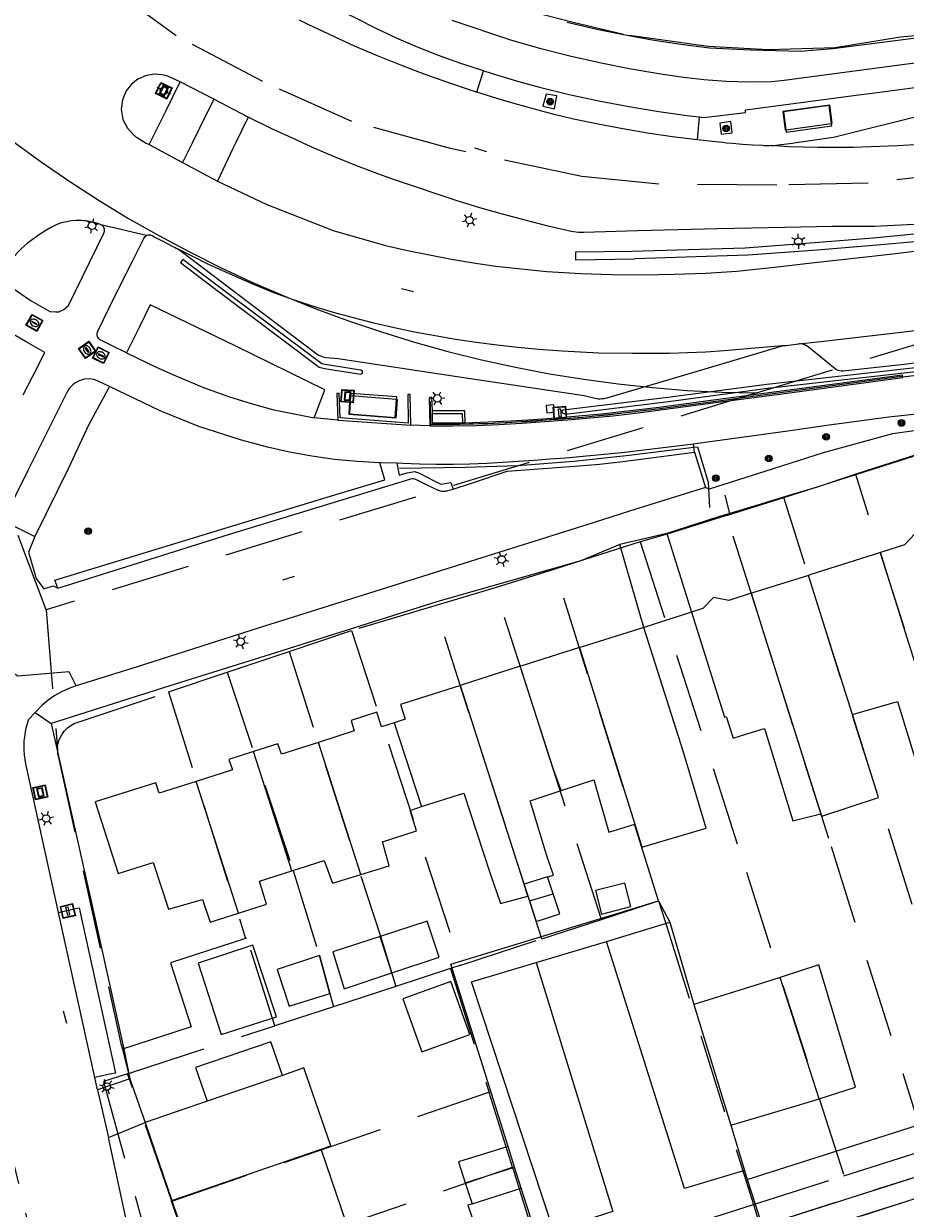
# Model space of a CAD drawing. Header units: metres. Extents: x 89872 to 94585, y 463299 to 469000.
# Tile 180 of 230: x 91029 to 91100, y 465954 to 466049. Entities that reach past the tile are written whole.
import ezdxf
from ezdxf.enums import TextEntityAlignment as Align

# ---------------------------------------------------------------- set-up
doc = ezdxf.new("R2010")
doc.units = ezdxf.units.M
doc.linetypes.add('HIDDEN', pattern=[9.525, 6.35, -3.175])
doc.layers.get('0').update_dxf_attribs({"linetype": 'CONTINUOUS'})
for name, color, linetype, lineweight in [('B-WE-BV-GELEIDECONSTRUCTIE-G', 251, 'CONTINUOUS', 13), ('B-WE-GR-BEPLANTING_CULTUUR-G', 251, 'CONTINUOUS', 13), ('B-WE-GR-BOOM-S', 251, 'CONTINUOUS', 13), ('B-WE-IE-TERREINAFSCHEIDING-G', 251, 'CONTINUOUS', 13), ('B-WE-IE-TERREINAFSCHEIDING_KUNSTMATIG_HEKWERK-G', 251, 'CONTINUOUS', 13), ('B-WE-KL-ET_LS_OV_LICHTMAST-S', 251, 'CONTINUOUS', 13), ('B-WE-KL-ET_LS_SR_BORD-S', 251, 'CONTINUOUS', 13), ('B-WE-KL-GAS_PUT-S', 251, 'CONTINUOUS', 13), ('B-WE-OG-TOPOGRAFIE_BEBOUWING-GV', 251, 'CONTINUOUS', 13), ('B-WE-OG-TOPOGRAFIE_BEBOUWING_ABRI-GV', 251, 'CONTINUOUS', 13), ('B-WE-OG-TOPOGRAFIE_BEBOUWING_LUIFEL-GV', 251, 'CONTINUOUS', 13), ('B-WE-OG-TOPOGRAFIE_HUISNUMMER-T25', 251, 'CONTINUOUS', 13), ('B-WE-OG-TOPOGRAFIE_STRAATNAAM-T18', 251, 'CONTINUOUS', 13), ('B-WE-VH-VERHARDING-GV', 251, 'CONTINUOUS', 13), ('B-WE-VW-INFORMATIEBORD-S', 251, 'CONTINUOUS', 13), ('B-WE-VW-PAAL_HALTE-S', 251, 'CONTINUOUS', 13), ('Percelen', 10, 'HIDDEN', 25)]:
    doc.layers.add(name, color=color, linetype=linetype, lineweight=lineweight)
doc.styles.get("Standard").update_dxf_attribs({"font": 'isocp.shx'})

# ---------------------------------------------------------------- blocks, each defined once
blk = doc.blocks.new('Q_BOOM')
for radius in [0.27, 0.18, 0.09]:
    blk.add_circle((0, 0), radius)
blk = doc.blocks.new('Q_STRAATNAAMBORD')
for points in [[(-0.5, 0.5), (0.5, 0.5), (0.5, -0.5), (-0.5, -0.5)], [(-0.369, 0.22), (0.358, 0.22), (0.358, -0.214), (-0.369, -0.214)]]:
    blk.add_lwpolyline(points, close=True)
for points in [[(-0.442, 0.464), (0.438, 0.464, -0.414214), (0.459, 0.442), (0.459, -0.437, -0.414214), (0.438, -0.459), (-0.442, -0.459, -0.414214), (-0.463, -0.437), (-0.463, 0.442), (-0.463, 0.444), (-0.463, 0.446), (-0.463, 0.448), (-0.462, 0.45), (-0.461, 0.451), (-0.46, 0.453), (-0.459, 0.455), (-0.458, 0.456), (-0.457, 0.457), (-0.456, 0.459), (-0.454, 0.46), (-0.453, 0.461), (-0.451, 0.462), (-0.449, 0.462), (-0.447, 0.463), (-0.446, 0.463), (-0.444, 0.464), (-0.442, 0.464)], [(-0.287, 0.16), (0.281, 0.16, -0.414214), (0.303, 0.139), (0.303, -0.134, -0.414214), (0.281, -0.156), (-0.287, -0.156, -0.414214), (-0.308, -0.134), (-0.308, 0.139), (-0.308, 0.14), (-0.308, 0.142), (-0.307, 0.144), (-0.307, 0.146), (-0.306, 0.148), (-0.305, 0.149), (-0.304, 0.151), (-0.303, 0.152), (-0.302, 0.154), (-0.3, 0.155), (-0.299, 0.156), (-0.297, 0.157), (-0.296, 0.158), (-0.294, 0.159), (-0.292, 0.159), (-0.29, 0.16), (-0.288, 0.16), (-0.287, 0.16)]]:
    blk.add_lwpolyline(points, format="xyb")
blk = doc.blocks.new('Q_LICHTMAST')
for points in [[(-0.26, 0.15), (-0.52, 0.3)], [(0, 0.3), (0, 0.6)], [(0.26, 0.15), (0.52, 0.3)], [(-0.26, -0.15), (-0.52, -0.3)], [(0, -0.3), (0, -0.6)], [(0.26, -0.15), (0.52, -0.3)]]:
    blk.add_lwpolyline(points)
blk.add_circle((0, 0), 0.3)
blk = doc.blocks.new('Q_INFORMATIEBORD')
for points in [[(-0.5, 0.5), (0.5, 0.5), (0.5, -0.5), (-0.5, -0.5)], [(-0.369, 0.22), (0.358, 0.22), (0.358, -0.214), (-0.369, -0.214)]]:
    blk.add_lwpolyline(points, close=True)
for points in [[(-0.442, 0.464), (0.438, 0.464, -0.414214), (0.459, 0.442), (0.459, -0.437, -0.414214), (0.438, -0.459), (-0.442, -0.459, -0.414214), (-0.463, -0.437), (-0.463, 0.442), (-0.463, 0.444), (-0.463, 0.446), (-0.463, 0.448), (-0.462, 0.45), (-0.461, 0.451), (-0.46, 0.453), (-0.459, 0.455), (-0.458, 0.456), (-0.457, 0.457), (-0.456, 0.459), (-0.454, 0.46), (-0.453, 0.461), (-0.451, 0.462), (-0.449, 0.462), (-0.447, 0.463), (-0.446, 0.463), (-0.444, 0.464), (-0.442, 0.464)], [(-0.287, 0.16), (0.281, 0.16, -0.414214), (0.303, 0.139), (0.303, -0.134, -0.414214), (0.281, -0.156), (-0.287, -0.156, -0.414214), (-0.308, -0.134), (-0.308, 0.139), (-0.308, 0.14), (-0.308, 0.142), (-0.307, 0.144), (-0.307, 0.146), (-0.306, 0.148), (-0.305, 0.149), (-0.304, 0.151), (-0.303, 0.152), (-0.302, 0.154), (-0.3, 0.155), (-0.299, 0.156), (-0.297, 0.157), (-0.296, 0.158), (-0.294, 0.159), (-0.292, 0.159), (-0.29, 0.16), (-0.288, 0.16), (-0.287, 0.16)]]:
    blk.add_lwpolyline(points, format="xyb")
blk = doc.blocks.new('Q_HALTEPAAL')
for points in [[(-0.5, 0.5), (0.5, 0.5), (0.5, -0.5), (-0.5, -0.5)], [(-0.08, 0.333), (0.071, 0.333), (0.071, -0.329), (-0.08, -0.329)]]:
    blk.add_lwpolyline(points, close=True)
blk.add_lwpolyline([(-0.442, 0.464), (0.438, 0.464, -0.414214), (0.459, 0.442), (0.459, -0.437, -0.414214), (0.438, -0.459), (-0.442, -0.459, -0.414214), (-0.463, -0.437), (-0.463, 0.442), (-0.463, 0.444), (-0.463, 0.446), (-0.463, 0.448), (-0.462, 0.45), (-0.461, 0.451), (-0.46, 0.453), (-0.459, 0.455), (-0.458, 0.456), (-0.457, 0.457), (-0.456, 0.459), (-0.454, 0.46), (-0.453, 0.461), (-0.451, 0.462), (-0.449, 0.462), (-0.447, 0.463), (-0.446, 0.463), (-0.444, 0.464), (-0.442, 0.464)], format="xyb")
blk = doc.blocks.new('Q_GASPUT')
blk.add_lwpolyline([(-0.5, 0.5), (0.5, 0.5), (0.5, -0.5), (-0.5, -0.5)], close=True)
for points in [[(-0.442, 0.464), (0.438, 0.464, -0.414214), (0.459, 0.442), (0.459, -0.437, -0.414214), (0.438, -0.459), (-0.442, -0.459, -0.414214), (-0.463, -0.437), (-0.463, 0.442), (-0.463, 0.444), (-0.463, 0.446), (-0.463, 0.448), (-0.462, 0.45), (-0.461, 0.451), (-0.46, 0.453), (-0.459, 0.455), (-0.458, 0.456), (-0.457, 0.457), (-0.456, 0.459), (-0.454, 0.46), (-0.453, 0.461), (-0.451, 0.462), (-0.449, 0.462), (-0.447, 0.463), (-0.446, 0.463), (-0.444, 0.464), (-0.442, 0.464)], [(-0.345, 0.105, 0.380426), (-0.276, -0.18)], [(-0.008, 0.266, 0.240218), (-0.345, 0.105)], [(-0.194, 0.045, 0.853344), (-0.194, -0.032)], [(0.331, 0.111, 0.240191), (-0.008, 0.266)], [(0.185, -0.032, 0.849746), (0.185, 0.045)], [(0.267, -0.176, 0.380426), (0.331, 0.111)], [(-0.276, -0.18, 0.148452), (0.012, -0.257)], [(0.012, -0.257, 0.131742), (0.267, -0.176)]]:
    blk.add_lwpolyline(points, format="xyb")
for points in [[(-0.194, 0.045), (0.185, 0.045)], [(0.185, -0.032), (-0.194, -0.032)]]:
    blk.add_lwpolyline(points)

msp = doc.modelspace()

# ---------------------------------------------------------------- linework, layer by layer
at = {"layer": 'B-WE-BV-GELEIDECONSTRUCTIE-G'}
for points in [[(91100.838, 466032.289), (91096.989, 466031.908), (91092.639, 466031.554), (91086.734, 466031.123), (91077.639, 466030.843), (91073.129, 466030.783), (91073.133, 466030.176), (91077.857, 466030.246)], [(91100.904, 466031.681), (91097.317, 466031.35), (91092.501, 466030.946), (91086.943, 466030.547), (91077.857, 466030.246)], [(91041.679, 466030.198), (91041.506, 466029.962), (91044.071, 466028), (91052.599, 466021.584), (91053.032, 466021.467), (91055.951, 466021.028), (91056.038, 466021.073), (91056.084, 466021.16), (91056.071, 466021.257), (91056.005, 466021.33), (91055.91, 466021.352), (91053.086, 466021.799), (91052.811, 466021.861), (91044.228, 466028.283), (91041.679, 466030.198)], [(91120.635, 466023.782), (91120.72, 466023.857), (91120.74, 466023.969), (91120.686, 466024.07), (91120.582, 466024.115), (91112.272, 466023.102), (91100.376, 466021.539), (91088.464, 466020.209), (91080.537, 466019.146), (91072.161, 466018.138), (91072.071, 466018.109), (91072.031, 466018.023), (91072.067, 466017.936), (91072.156, 466017.903), (91072.344, 466017.834), (91080.589, 466018.829), (91088.528, 466019.899), (91100.438, 466021.23), (91112.326, 466022.8), (91120.635, 466023.782)]]:
    msp.add_lwpolyline(points, dxfattribs=at)
at = {"layer": 'B-WE-GR-BEPLANTING_CULTUUR-G'}
for p, q in [((91082.617, 466015.171), (91082.585, 466015.431)), ((91082.664, 466014.785), (91082.617, 466015.171))]:
    msp.add_line(p, q, dxfattribs=at)
at = {"layer": 'B-WE-IE-TERREINAFSCHEIDING-G'}
for p, q in [((91061.676, 466017.871), (91061.68, 466018.084)), ((91064.294, 466017.104), (91064.09, 466017.09))]:
    msp.add_line(p, q, dxfattribs=at)
at = {"layer": 'B-WE-IE-TERREINAFSCHEIDING_KUNSTMATIG_HEKWERK-G'}
for p, q in [((91061.555, 466017.002), (91061.531, 466018.851)), ((91079.703, 466018.234), (91076.72, 466017.863)), ((91070.731, 466017.327), (91068.44, 466017.167)), ((91073.728, 466017.56), (91070.731, 466017.327)), ((91076.72, 466017.863), (91073.728, 466017.56)), ((91063.851, 466017.004), (91061.555, 466017.002)), ((91066.147, 466017.059), (91063.851, 466017.004)), ((91068.44, 466017.167), (91066.147, 466017.059)), ((91083.776, 466012.367), (91083.8, 466011.856)), ((91083.8, 466011.856), (91083.872, 466010.355)), ((91085.502, 466009.868), (91085.115, 466011.326)), ((91085.506, 466009.854), (91085.502, 466009.868))]:
    msp.add_line(p, q, dxfattribs=at)
for points in [[(91099.272, 466020.838), (91091.73, 466019.824), (91083.975, 466018.794), (91079.703, 466018.234)], [(91079.703, 466018.234), (91078.709, 466018.103), (91077.715, 466017.979), (91076.72, 466017.863)], [(91070.731, 466017.327), (91069.968, 466017.268), (91069.204, 466017.214), (91068.44, 466017.167)], [(91073.728, 466017.56), (91072.73, 466017.475), (91071.731, 466017.397), (91070.731, 466017.327)], [(91076.72, 466017.863), (91075.723, 466017.754), (91074.726, 466017.654), (91073.728, 466017.56)], [(91063.851, 466017.004), (91063.086, 466016.998), (91062.32, 466016.997), (91061.555, 466017.002)], [(91066.147, 466017.059), (91065.382, 466017.035), (91064.617, 466017.017), (91063.851, 466017.004)], [(91068.44, 466017.167), (91067.676, 466017.125), (91066.912, 466017.089), (91066.147, 466017.059)], [(91059.042, 466013.497), (91064.314, 466013.575), (91068.515, 466013.701), (91072.996, 466014.057), (91077.437, 466014.551), (91080.443, 466014.912), (91082.617, 466015.171)], [(91082.617, 466015.171), (91082.9, 466015.205), (91083.776, 466012.367)]]:
    msp.add_lwpolyline(points, dxfattribs=at)
at = {"layer": 'B-WE-OG-TOPOGRAFIE_BEBOUWING-GV'}
for p, q in [((91073.452, 465999.128), (91077.878, 465984.988)), ((91058.599, 465993.113), (91060.792, 465986.41)), ((91050.421, 465981.249), (91047.348, 465990.805)), ((91055.953, 465980.954), (91052.561, 465991.541)), ((91046.135, 465977.874), (91042.746, 465988.415)), ((91070.903, 465980.766), (91069.026, 465980.185)), ((91071.348, 465979.407), (91070.903, 465980.766)), ((91077.561, 465978.386), (91077.083, 465980.277)), ((91069.326, 465979.234), (91069.453, 465978.847)), ((91058.412, 465973.084), (91057.485, 465976.002)), ((91089.689, 465972.767), (91089.535, 465972.717)), ((91092.657, 465963.004), (91089.535, 465972.717)), ((91082.608, 465970.561), (91085.586, 465960.888)), ((91049.663, 465964.875), (91043.632, 465962.803)), ((91043.632, 465962.803), (91038.655, 465961.108)), ((91038.655, 465961.108), (91040.8, 465954.85)), ((91040.8, 465954.85), (91052.756, 465958.958)), ((91068.263, 465957.52), (91067.743, 465959.166)), ((91064.31, 465956.269), (91068.263, 465957.52)), ((91068.791, 465955.853), (91068.263, 465957.52)), ((91064.31, 465956.269), (91064.847, 465954.581)), ((91040.8, 465954.85), (91042.835, 465948.913))]:
    msp.add_line(p, q, dxfattribs=at)
for points in [[(91102.189, 466008.195), (91101.603, 466008.009), (91100.357, 466008.255), (91099.491, 466007.351), (91097.562, 466006.74)], [(91097.562, 466006.74), (91091.903, 466004.948), (91091.794, 466004.914)], [(91103.346, 465988.44), (91103.287, 465988.628), (91099.693, 466000), (91097.562, 466006.74)], [(91091.794, 466004.914), (91087.236, 466003.487), (91087.215, 466003.48)], [(91095.317, 465993.768), (91093.348, 466000), (91091.794, 466004.914)], [(91087.215, 466003.48), (91085.431, 466002.905), (91084.202, 466003.148), (91083.351, 466002.257), (91082.425, 466001.964)], [(91087.215, 466003.48), (91088.314, 466000), (91092.801, 465985.805)], [(91082.425, 466001.964), (91083.066, 465999.935), (91085.078, 465993.569), (91085.212, 465993.612), (91085.782, 465991.884), (91086.446, 465992.093), (91088.278, 465992.642), (91089.532, 465988.565), (91090.555, 465985.248), (91092.801, 465985.805)], [(91078.61, 466000.738), (91073.67, 465999.196), (91073.452, 465999.128)], [(91077.878, 465984.988), (91078.453, 465983.152), (91083.615, 465984.674), (91081.763, 465990.831), (91078.61, 466000.738)], [(91073.452, 465999.128), (91068.843, 465997.678), (91068.711, 465997.636)], [(91068.711, 465997.636), (91064.066, 465996.146), (91063.912, 465996.097)], [(91071.98, 465987.673), (91071.385, 465989.372), (91068.711, 465997.636)], [(91063.912, 465996.097), (91059.11, 465994.569), (91059.492, 465993.406), (91058.599, 465993.113)], [(91069.026, 465980.185), (91068.999, 465980.271), (91063.912, 465996.097)], [(91095.317, 465993.768), (91095.601, 465993.857), (91098.936, 465994.807), (91101.132, 465987.673)], [(91058.599, 465993.113), (91057.594, 465992.783), (91057.211, 465993.949), (91055.154, 465993.299), (91055.415, 465992.473), (91052.561, 465991.541)], [(91092.801, 465985.805), (91092.86, 465985.618), (91097.421, 465987.113), (91095.317, 465993.768)], [(91047.348, 465990.805), (91045.375, 465990.181), (91045.649, 465989.345), (91042.746, 465988.415)], [(91052.561, 465991.541), (91049.574, 465990.586), (91049.295, 465991.421), (91047.348, 465990.805)], [(91042.746, 465988.415), (91039.789, 465987.469), (91039.521, 465988.3), (91034.659, 465986.773), (91036.499, 465981.029), (91039.309, 465981.908), (91040.531, 465978.17), (91043.268, 465978.96), (91043.87, 465977.15), (91046.135, 465977.874)], [(91071.98, 465987.673), (91074.595, 465988.535), (91075.804, 465984.338), (91077.878, 465984.988)], [(91060.792, 465986.41), (91064.19, 465987.48), (91066.31, 465981.026), (91067.124, 465978.624), (91069.326, 465979.234)], [(91070.903, 465980.766), (91071.369, 465980.91), (91070.836, 465982.448), (91069.502, 465986.856), (91071.98, 465987.673)], [(91055.953, 465980.954), (91058.204, 465981.644), (91057.669, 465983.572), (91060.412, 465984.461), (91059.884, 465986.076), (91060.792, 465986.41)], [(91046.135, 465977.874), (91048.378, 465978.592), (91047.818, 465980.416), (91050.421, 465981.249)], [(91050.421, 465981.249), (91053.001, 465982.076), (91053.674, 465980.255), (91055.953, 465980.954)], [(91077.083, 465980.277), (91074.737, 465979.684), (91075.215, 465977.793), (91077.561, 465978.386)], [(91069.326, 465979.234), (91069.086, 465979.995), (91069.026, 465980.185)], [(91058.412, 465973.084), (91062.21, 465974.352), (91062.138, 465974.57), (91061.266, 465977.233), (91057.485, 465976.002)], [(91057.485, 465976.002), (91053.704, 465974.771), (91054.614, 465971.815), (91058.412, 465973.084)], [(91047.29, 465975.288), (91042.908, 465973.871), (91044.763, 465968.134), (91049.178, 465969.561), (91047.29, 465975.288)], [(91053.455, 465971.435), (91052.623, 465974.462), (91049.239, 465973.362)], [(91092.657, 465963.004), (91095.577, 465963.926), (91092.62, 465973.718), (91089.689, 465972.767)], [(91049.239, 465973.362), (91050.195, 465970.419), (91053.455, 465971.435)], [(91089.535, 465972.717), (91087.94, 465972.199), (91082.608, 465970.561)], [(91049.663, 465964.875), (91048.737, 465967.567), (91042.707, 465965.495), (91043.632, 465962.803)], [(91052.756, 465958.958), (91053.53, 465959.224), (91051.386, 465965.467), (91049.663, 465964.875)], [(91085.586, 465960.888), (91090.823, 465962.425), (91092.657, 465963.004)], [(91053.534, 465952.589), (91054.796, 465953.022), (91052.756, 465958.958)], [(91067.743, 465959.166), (91063.773, 465957.957), (91064.31, 465956.269)]]:
    msp.add_lwpolyline(points, dxfattribs=at)
at = {"layer": 'B-WE-OG-TOPOGRAFIE_BEBOUWING_ABRI-GV'}
for p, q in [((91093.682, 466040.897), (91093.654, 466041.107)), ((91058.685, 466017.565), (91058.8, 466019.002))]:
    msp.add_line(p, q, dxfattribs=at)
for points in [[(91093.654, 466041.107), (91093.463, 466042.539), (91089.809, 466042.028), (91089.995, 466040.594)], [(91089.995, 466040.594), (91090.018, 466040.413), (91093.682, 466040.897)], [(91055.117, 466019.277), (91055.019, 466017.841), (91058.685, 466017.565)], [(91058.8, 466019.002), (91058.816, 466019.196), (91055.131, 466019.475), (91055.117, 466019.277)]]:
    msp.add_lwpolyline(points, dxfattribs=at)
at = {"layer": 'B-WE-OG-TOPOGRAFIE_BEBOUWING_LUIFEL-GV'}
for p, q in [((91069.453, 465978.847), (91071.348, 465979.407)), ((91071.872, 465977.806), (91071.348, 465979.407)), ((91064.847, 465954.581), (91068.791, 465955.853)), ((91070.27, 465951.253), (91068.791, 465955.853))]:
    msp.add_line(p, q, dxfattribs=at)
for points in [[(91069.453, 465978.847), (91069.993, 465977.192), (91071.872, 465977.806)], [(91063.161, 465972.386), (91059.301, 465971.003), (91060.82, 465966.763), (91064.68, 465968.145), (91063.161, 465972.386)], [(91064.847, 465954.581), (91064.519, 465954.49), (91066.118, 465949.829)]]:
    msp.add_lwpolyline(points, dxfattribs=at)
at = {"layer": 'B-WE-OG-TOPOGRAFIE_STRAATNAAM-T18'}
for p, q in [((91065.049, 466039.155), (91066.001, 466038.85)), ((91059.185, 466027.878), (91060.157, 466027.646)), ((91049.679, 466004.544), (91050.628, 466004.858)), ((91032.105, 465970.029), (91032.354, 465969.06))]:
    msp.add_line(p, q, dxfattribs=at)
at = {"layer": 'B-WE-VH-VERHARDING-GV'}
for p, q in [((91065.224, 466043.611), (91065.779, 466045.312)), ((91044.172, 466043.053), (91041.455, 466044.421)), ((91046.917, 466041.599), (91044.172, 466043.053)), ((91046.917, 466041.599), (91045.904, 466039.532)), ((91083.055, 466041.635), (91082.898, 466039.782)), ((91089.995, 466040.594), (91093.654, 466041.107)), ((91038.746, 466039.532), (91038.97, 466039.403)), ((91038.97, 466039.403), (91039.036, 466039.532)), ((91038.97, 466039.403), (91041.646, 466037.972)), ((91042.42, 466039.532), (91041.646, 466037.972)), ((91041.646, 466037.972), (91044.448, 466036.485)), ((91038.765, 466032.116), (91035.114, 466032.995)), ((91090.025, 466023.329), (91091.036, 466023.442)), ((91055.117, 466019.277), (91055.067, 466019.281)), ((91058.8, 466019.002), (91055.117, 466019.277)), ((91059.905, 466019.383), (91059.707, 466019.385)), ((91059.939, 466016.929), (91059.905, 466019.383)), ((91054.103, 466017.328), (91052.211, 466017.525)), ((91054.103, 466017.328), (91059.939, 466016.929)), ((91061.465, 466016.88), (91059.939, 466016.929)), ((91082.664, 466014.785), (91083.564, 466011.936)), ((91058.823, 466013.886), (91057.449, 466013.937)), ((91083.564, 466011.936), (91083.8, 466011.856)), ((91032.366, 466004.112), (91045.347, 466008.179)), ((91080.446, 466008.266), (91076.687, 466007.374)), ((91080.446, 466008.266), (91082.425, 466001.964)), ((91078.61, 466000.738), (91076.687, 466007.374)), ((91031.67, 466003.894), (91032.366, 466004.112)), ((91082.425, 466001.964), (91078.61, 466000.738)), ((91029.847, 465993.925), (91031.14, 465993.053)), ((91031.725, 465977.906), (91032.77, 465978.152)), ((91034.639, 465964.707), (91031.725, 465977.906)), ((91075.621, 465975.607), (91080.694, 465977.134)), ((91080.694, 465977.134), (91082.608, 465970.561)), ((91069.995, 465973.913), (91075.621, 465975.607)), ((91088.08, 465952.831), (91157.312, 465974.798)), ((91035.688, 465964.939), (91034.639, 465964.707)), ((91034.852, 465963.727), (91034.639, 465964.707)), ((91037.434, 465964.584), (91034.852, 465963.727)), ((91037.434, 465964.584), (91038.655, 465961.108)), ((91034.852, 465963.727), (91035.722, 465959.891)), ((91035.722, 465959.891), (91038.655, 465961.108)), ((91085.586, 465960.888), (91086.676, 465957.252)), ((91037.716, 465950.713), (91035.722, 465959.891)), ((91086.676, 465957.252), (91086.891, 465956.533)), ((91086.891, 465956.533), (91088.08, 465952.831)), ((91099.565, 465954.753), (91092.507, 465952.496))]:
    msp.add_line(p, q, dxfattribs=at)
for points in [[(91065.779, 466045.312), (91063.87, 466045.936), (91062.16, 466046.544), (91060.471, 466047.207), (91058.804, 466047.925), (91057.162, 466048.696), (91055.545, 466049.521), (91054.82, 466049.881), (91054.12, 466050.286), (91053.448, 466050.736), (91052.806, 466051.229), (91052.197, 466051.762)], [(91072.465, 466049.201), (91074.724, 466048.681), (91076.995, 466048.216), (91079.277, 466047.807), (91081.568, 466047.453), (91083.867, 466047.154), (91087.196, 466046.996), (91091.141, 466046.9), (91093.744, 466047.093), (91100.837, 466048.014), (91108.242, 466049.023), (91122.279, 466050.796)], [(91050.989, 466049.402), (91051.759, 466049.026), (91055.405, 466047.322), (91057.252, 466046.538), (91059.114, 466045.79), (91060.99, 466045.08), (91062.88, 466044.407), (91064.783, 466043.771), (91065.007, 466043.692), (91065.224, 466043.611)], [(91063.241, 466049.373), (91068.022, 466047.756), (91070.35, 466047.098), (91072.694, 466046.504), (91075.054, 466045.973), (91077.428, 466045.506), (91079.813, 466045.103), (91081.604, 466044.821), (91083.406, 466044.615), (91085.214, 466044.485), (91087.027, 466044.431), (91088.84, 466044.454), (91089.852, 466044.553), (91099.699, 466045.866), (91108.417, 466046.996), (91120.767, 466048.623), (91124.742, 466049.124)], [(91083.055, 466041.635), (91083.416, 466041.588), (91086.747, 466041.982), (91086.765, 466042.195), (91089.985, 466042.621), (91096.022, 466043.418), (91096.909, 466043.535), (91107.98, 466044.991), (91121.108, 466046.714), (91122.702, 466046.93), (91124.297, 466047.135), (91125.894, 466047.329), (91127.492, 466047.511), (91129.091, 466047.682), (91135.538, 466047.968), (91138.27, 466047.264), (91141.784, 466047.729)], [(91040.008, 466045.001), (91039.345, 466045.04), (91038.692, 466044.919), (91038.086, 466044.646), (91037.562, 466044.238), (91037.151, 466043.716)], [(91041.455, 466044.421), (91040.866, 466044.696), (91040.703, 466044.779), (91040.535, 466044.852), (91040.363, 466044.913), (91040.187, 466044.963), (91040.008, 466045.001)], [(91065.779, 466045.312), (91065.872, 466045.288), (91066.74, 466045.009), (91067.612, 466044.741), (91068.486, 466044.483), (91069.364, 466044.237), (91070.245, 466044.001), (91072.619, 466043.428), (91075.007, 466042.912), (91077.406, 466042.453), (91079.816, 466042.053), (91082.234, 466041.71), (91083.055, 466041.635)], [(91039.036, 466039.532), (91040.33, 466042.077), (91041.455, 466044.421)], [(91037.151, 466043.716), (91036.838, 466042.99), (91036.745, 466042.205), (91036.881, 466041.426), (91037.234, 466040.718), (91037.774, 466040.141)], [(91044.172, 466043.053), (91043.009, 466040.72), (91042.42, 466039.532)], [(91082.898, 466039.782), (91080.903, 466040.036), (91078.912, 466040.329), (91076.928, 466040.662), (91074.951, 466041.033), (91072.982, 466041.443), (91071.418, 466041.83), (91069.86, 466042.241), (91068.308, 466042.675), (91066.762, 466043.131), (91065.224, 466043.611)], [(91071.654, 466043.304), (91070.78, 466043.446), (91070.533, 466042.481), (91071.463, 466042.281), (91071.654, 466043.304)], [(91093.654, 466041.107), (91093.705, 466041.114), (91093.511, 466042.57), (91089.74, 466042.049)], [(91089.74, 466042.049), (91089.939, 466040.586), (91089.995, 466040.594)], [(91090.509, 466039.532), (91090.824, 466039.576), (91093.796, 466039.992), (91101.405, 466041.903), (91101.798, 466042.045), (91101.943, 466042.093), (91102.09, 466042.134), (91102.239, 466042.167), (91102.39, 466042.191), (91102.542, 466042.207), (91103.918, 466042.383)], [(91051.316, 466039.532), (91050.695, 466039.814), (91048.816, 466040.674), (91046.917, 466041.599)], [(91084.688, 466041.127), (91084.807, 466040.233), (91085.688, 466040.354), (91085.569, 466041.248), (91084.688, 466041.127)], [(91037.774, 466040.141), (91037.821, 466040.104), (91037.868, 466040.069), (91037.917, 466040.034), (91037.966, 466040), (91038.016, 466039.968), (91038.406, 466039.728), (91038.746, 466039.532)], [(91045.904, 466039.532), (91045.684, 466039.083), (91044.448, 466036.485)], [(91100.759, 466033.022), (91097.119, 466032.845), (91093.695, 466032.847), (91089.942, 466032.771), (91084.538, 466032.654), (91078.128, 466032.494), (91073.792, 466032.379), (91073.591, 466032.366), (91073.389, 466032.367), (91073.188, 466032.384), (91072.989, 466032.415), (91072.792, 466032.46), (91070.948, 466032.885), (91069.113, 466033.343), (91067.285, 466033.834), (91065.467, 466034.356), (91063.658, 466034.911), (91058.627, 466036.585), (91057.016, 466037.168), (91055.416, 466037.783), (91053.829, 466038.429), (91052.255, 466039.106), (91051.316, 466039.532)], [(91085.228, 466039.532), (91084.909, 466039.563), (91084.108, 466039.652), (91083.142, 466039.758), (91082.898, 466039.782)], [(91088.811, 466039.33), (91088.674, 466039.317), (91088.536, 466039.309), (91088.398, 466039.308), (91088.26, 466039.313), (91088.122, 466039.323), (91087.317, 466039.365), (91086.514, 466039.419), (91085.711, 466039.485), (91085.228, 466039.532)], [(91102.678, 466039.532), (91098.939, 466039.303), (91095.378, 466039.173), (91092.521, 466039.169), (91090.207, 466039.238), (91088.811, 466039.33)], [(91088.811, 466039.33), (91089.014, 466039.343), (91089.216, 466039.36), (91089.418, 466039.381), (91089.62, 466039.407), (91089.821, 466039.436), (91090.509, 466039.532)], [(91091.036, 466023.442), (91092.563, 466023.613), (91098.786, 466024.346), (91107.998, 466025.431), (91116.618, 466026.537), (91124.258, 466027.513), (91133.346, 466028.722), (91138.749, 466029.4), (91140.495, 466029.636), (91152.794, 466031.269), (91163.119, 466032.641), (91172.253, 466033.841), (91185.767, 466035.604), (91200.204, 466037.458), (91211.018, 466038.821), (91211.695, 466038.811)], [(91044.448, 466036.485), (91048.416, 466034.621), (91053.724, 466032.525), (91057.921, 466031.315), (91059.674, 466030.927), (91061.434, 466030.569), (91063.199, 466030.243), (91064.97, 466029.947), (91066.746, 466029.683), (91070.834, 466029.241), (91073.552, 466029.076), (91076.055, 466029.003), (91078.559, 466028.985), (91081.063, 466029.025), (91083.565, 466029.12), (91086.065, 466029.272), (91089.329, 466029.631), (91091.822, 466029.909), (91098.082, 466030.618), (91100.981, 466030.966)], [(91033.37, 466033.331), (91033.326, 466033.333), (91033.282, 466033.334), (91033.237, 466033.335), (91033.193, 466033.335), (91033.149, 466033.335), (91032.747, 466033.302), (91032.349, 466033.235), (91031.958, 466033.133), (91031.578, 466032.999), (91031.21, 466032.832), (91030.696, 466032.531), (91030.196, 466032.209), (91029.71, 466031.866), (91029.239, 466031.502), (91028.784, 466031.119), (91028.51, 466030.836), (91028.246, 466030.544), (91027.992, 466030.243), (91027.749, 466029.933), (91027.516, 466029.615), (91026.923, 466028.711)], [(91026.923, 466028.711), (91027.888, 466028.014), (91029.521, 466026.898), (91031.034, 466026.054), (91031.503, 466026.002), (91031.747, 466026.01), (91032.153, 466026.194), (91032.508, 466026.521), (91033.654, 466028.823), (91035.353, 466032.32), (91035.406, 466032.472), (91035.406, 466032.633), (91035.352, 466032.785), (91035.251, 466032.91), (91035.114, 466032.995)], [(91034.222, 466033.237), (91034.053, 466033.266), (91033.883, 466033.29), (91033.713, 466033.309), (91033.542, 466033.323), (91033.37, 466033.331)], [(91035.114, 466032.995), (91034.939, 466033.055), (91034.762, 466033.109), (91034.584, 466033.157), (91034.404, 466033.2), (91034.222, 466033.237)], [(91037.161, 466022.721), (91035.974, 466023.324), (91035.068, 466023.782), (91034.941, 466023.877), (91034.85, 466024.007), (91034.806, 466024.16), (91034.811, 466024.318), (91034.867, 466024.467), (91036.218, 466027.218), (91037.645, 466030.082), (91038.543, 466031.881), (91038.635, 466032.016), (91038.765, 466032.116)], [(91038.765, 466032.116), (91038.919, 466032.171), (91039.082, 466032.175), (91039.239, 466032.127), (91039.376, 466032.027), (91040.026, 466031.7), (91040.869, 466031.249), (91041.014, 466031.186), (91041.156, 466031.116), (91041.202, 466031.091)], [(91090.025, 466023.329), (91087.541, 466023.097), (91085.035, 466022.88), (91083.571, 466022.791), (91082.106, 466022.727), (91080.641, 466022.687), (91079.174, 466022.671), (91077.708, 466022.68), (91074.995, 466022.716), (91072.075, 466022.853), (91070.184, 466022.986), (91068.517, 466023.15), (91066.853, 466023.342), (91065.192, 466023.562), (91063.535, 466023.809), (91061.883, 466024.084), (91060.242, 466024.397), (91058.607, 466024.742), (91056.979, 466025.119), (91055.359, 466025.529), (91053.747, 466025.97), (91052.142, 466026.443), (91050.553, 466026.967), (91048.982, 466027.542), (91047.43, 466028.166), (91045.898, 466028.839), (91043.58, 466029.893), (91042.591, 466030.394), (91041.202, 466031.091)], [(91041.202, 466031.091), (91041.294, 466031.038), (91041.427, 466030.953), (91041.555, 466030.86), (91046.968, 466026.771), (91052.448, 466022.625), (91052.575, 466022.55), (91052.708, 466022.485), (91052.845, 466022.43), (91052.985, 466022.385), (91053.129, 466022.351), (91054.122, 466022.286), (91063.657, 466020.843), (91073.833, 466019.311), (91074.808, 466019.075), (91074.958, 466019.059), (91075.108, 466019.055), (91075.258, 466019.062), (91075.408, 466019.081), (91075.555, 466019.112), (91082.53, 466021.163), (91089.258, 466023.165), (91089.408, 466023.211), (91089.56, 466023.25), (91089.714, 466023.283), (91089.869, 466023.309), (91090.025, 466023.329)], [(91052.211, 466017.525), (91053.066, 466019.777), (91045.865, 466023.286), (91039.076, 466026.57), (91038.184, 466024.749), (91037.161, 466022.721)], [(91028.897, 466019.382), (91029.651, 466020.862), (91030.629, 466022.749), (91029.12, 466023.605), (91027.429, 466024.589), (91025.471, 466025.676)], [(91121.033, 466024.599), (91116.803, 466024.057), (91108.505, 466022.968), (91099.459, 466021.795), (91094.543, 466021.275), (91094.417, 466021.272), (91094.291, 466021.288), (91094.17, 466021.323), (91094.054, 466021.375), (91093.948, 466021.443), (91091.782, 466023.209), (91091.651, 466023.301), (91091.507, 466023.372), (91091.355, 466023.42), (91091.196, 466023.443), (91091.036, 466023.442)], [(91121.147, 466023.605), (91116.786, 466023.028), (91109.493, 466022.066), (91099.374, 466020.772), (91099.363, 466020.771)], [(91037.161, 466022.721), (91039.539, 466021.592), (91041.118, 466020.879), (91043.348, 466019.966), (91045.325, 466019.246), (91047.157, 466018.677), (91048.87, 466018.199), (91052.211, 466017.525)], [(91035.8, 466020.039), (91034.951, 466020.442), (91034.575, 466020.589), (91034.175, 466020.649), (91033.772, 466020.619), (91033.386, 466020.502), (91033.035, 466020.302), (91032.874, 466020.183), (91032.727, 466020.047), (91032.595, 466019.896), (91032.481, 466019.732), (91032.384, 466019.556), (91029.282, 466013.376), (91027.29, 466009.31)], [(91061.465, 466016.88), (91063.312, 466016.887), (91065.158, 466016.926), (91067.003, 466016.995), (91068.847, 466017.096), (91070.689, 466017.228), (91072.508, 466017.36), (91074.325, 466017.518), (91076.139, 466017.7), (91077.951, 466017.907), (91079.76, 466018.139), (91083.954, 466018.694), (91089.683, 466019.451), (91099.365, 466020.744), (91099.363, 466020.771)], [(91099.363, 466020.771), (91099.348, 466020.951), (91091.683, 466019.931), (91083.973, 466018.906), (91079.829, 466018.366), (91075.213, 466017.818), (91073.399, 466017.652), (91071.583, 466017.504), (91069.766, 466017.374), (91067.947, 466017.263), (91066.128, 466017.171), (91064.294, 466017.104)], [(91035.8, 466020.039), (91034.152, 466016.982), (91032.496, 466013.448), (91029.819, 466008.022)], [(91057.449, 466013.937), (91055.634, 466014.029), (91053.825, 466014.2), (91052.024, 466014.449), (91050.237, 466014.776), (91048.465, 466015.181), (91046.367, 466015.737), (91042.971, 466016.842), (91039.876, 466018.078), (91035.8, 466020.039)], [(91059.707, 466019.385), (91059.737, 466017.108), (91054.292, 466017.515), (91054.205, 466019.475), (91054.019, 466019.463), (91054.103, 466017.328)], [(91055.067, 466019.281), (91054.97, 466017.83), (91058.768, 466017.528), (91058.874, 466018.996), (91058.8, 466019.002)], [(91061.68, 466018.084), (91061.626, 466019.17), (91061.419, 466019.163), (91061.465, 466016.88)], [(91070.79, 466018.521), (91070.842, 466017.927), (91071.432, 466017.971), (91071.391, 466018.562), (91070.79, 466018.521)], [(91061.676, 466017.871), (91064.069, 466017.875), (91064.09, 466017.09)], [(91064.09, 466017.09), (91061.684, 466017.103), (91061.676, 466017.871)], [(91064.294, 466017.104), (91064.26, 466018.077), (91061.68, 466018.084)], [(91100.445, 466017.832), (91098.244, 466017.568), (91093.27, 466016.909), (91090.136, 466016.461), (91082.939, 466015.475), (91082.585, 466015.431)], [(91083.8, 466011.856), (91083.868, 466011.833), (91089.01, 466013.469), (91092.999, 466014.76), (91098.548, 466016.276), (91100.635, 466016.568), (91100.445, 466017.832)], [(91082.585, 466015.431), (91076.856, 466014.728), (91072.345, 466014.301), (91071.082, 466014.209), (91069.818, 466014.119), (91068.554, 466014.033), (91067.29, 466013.948), (91066.026, 466013.867), (91064.681, 466013.822), (91063.336, 466013.799), (91061.991, 466013.797), (91060.646, 466013.817), (91059.301, 466013.858), (91058.823, 466013.886)], [(91104.812, 466015.946), (91104.291, 466015.774), (91100.432, 466014.555), (91096.347, 466013.257), (91095.434, 466012.952), (91092.511, 466011.968), (91090.485, 466011.375), (91087.708, 466010.537), (91085.502, 466009.868)], [(91063.328, 466011.824), (91064.812, 466012.304), (91067.651, 466013.257), (91073.435, 466013.684), (91075.056, 466013.824), (91076.934, 466014.037), (91082.664, 466014.785)], [(91031.67, 466003.894), (91031.431, 466004.541), (91045.155, 466008.73), (91053.847, 466011.37), (91057.852, 466012.561), (91057.449, 466013.937)], [(91058.823, 466013.886), (91059.022, 466012.936), (91059.646, 466013.114), (91060.236, 466013.231), (91060.569, 466013.128), (91062.353, 466012.218), (91063.15, 466012.34), (91063.328, 466011.824)], [(91045.347, 466008.179), (91053.563, 466010.692), (91059.865, 466012.621), (91059.955, 466012.648), (91060.049, 466012.66), (91060.143, 466012.656), (91060.235, 466012.637), (91060.323, 466012.604), (91061.229, 466012.156), (91062.144, 466011.734), (91062.289, 466011.679), (91062.44, 466011.648), (91062.595, 466011.643), (91062.749, 466011.662), (91062.897, 466011.707), (91063.328, 466011.824)], [(91083.564, 466011.936), (91077.465, 466010.055), (91074.634, 466009.141), (91057.576, 466003.787), (91047.705, 466000.675), (91037.937, 465997.561), (91033.133, 465996.054)], [(91085.502, 466009.868), (91084.594, 466009.593), (91080.446, 466008.266)], [(91027.29, 466009.31), (91028.588, 466008.639), (91029.819, 466008.022)], [(91029.819, 466008.022), (91029.32, 466006.764), (91029.94, 466004.67), (91030.533, 466003.834), (91031.282, 466004.064), (91031.67, 466003.894)], [(91076.687, 466007.374), (91073.572, 466006.072), (91062.1, 466002.825), (91049.112, 465998.704), (91040.631, 465996.065), (91031.14, 465993.053)], [(91033.133, 465996.054), (91032.564, 465997.186), (91028.469, 465996.836), (91026.926, 465997.775)], [(91033.133, 465996.054), (91032.54, 465995.848), (91031.967, 465995.59), (91031.419, 465995.283), (91030.901, 465994.928), (91030.417, 465994.528), (91029.847, 465993.925)], [(91031.725, 465977.906), (91029.113, 465989.824), (91029.044, 465990.181), (91028.996, 465990.541), (91028.969, 465990.903), (91028.962, 465991.266), (91028.976, 465991.629), (91029.01, 465991.99), (91029.066, 465992.349), (91029.141, 465992.704), (91029.237, 465993.055), (91029.351, 465993.4), (91029.847, 465993.925)], [(91031.14, 465993.053), (91034.411, 465978.445), (91036.938, 465967.115), (91037.434, 465964.584)], [(91067.743, 465959.166), (91063.152, 465973.781), (91079.797, 465978.857), (91080.694, 465977.134)], [(91032.77, 465978.152), (91033.367, 465978.286), (91036.28, 465965.057), (91035.688, 465964.939)], [(91086.676, 465957.252), (91081.875, 465955.813), (91075.621, 465975.607)], [(91086.891, 465956.533), (91105.389, 465962.427), (91126.003, 465969.003), (91138.549, 465972.923), (91146.042, 465975.638)], [(91071.368, 465952.442), (91064.814, 465972.352), (91069.995, 465973.913)], [(91069.995, 465973.913), (91076.123, 465953.967), (91071.368, 465952.442)]]:
    msp.add_lwpolyline(points, dxfattribs=at)
at = {"layer": 'Percelen'}
for p, q in [((91087.644, 466019.519), (91176.211, 466046.553)), ((91087.644, 466019.519), (91030.729, 466002.146)), ((91095.589, 466012.984), (91100.214, 466014.445)), ((91089.82, 466011.161), (91095.589, 466012.984)), ((91102.358, 465991.566), (91095.589, 466012.984)), ((91085.244, 466009.715), (91089.82, 466011.161)), ((91105.863, 465960.403), (91089.82, 466011.161)), ((91071.484, 466005.415), (91066.691, 466003.922)), ((91079.797, 465978.857), (91071.484, 466005.415)), ((91066.691, 466003.922), (91061.86, 466002.479)), ((91075.225, 465977.368), (91066.691, 466003.922)), ((91030.729, 466002.146), (91031.667, 465990.565)), ((91061.86, 466002.479), (91055.186, 466000.485)), ((91070.433, 465975.808), (91061.86, 466002.479)), ((91050.186, 465998.811), (91055.186, 466000.485)), ((91055.186, 466000.485), (91063.945, 465973.695)), ((91045.24, 465997.155), (91050.186, 465998.811)), ((91040.526, 465995.577), (91045.24, 465997.155)), ((91040.526, 465995.577), (91046.709, 465975.836)), ((91075.225, 465977.368), (91079.797, 465978.857)), ((91070.433, 465975.808), (91075.225, 465977.368)), ((91063.945, 465973.695), (91070.433, 465975.808)), ((91063.945, 465973.695), (91063.115, 465973.425)), ((91063.115, 465973.425), (91058.74, 465972)), ((91058.74, 465972), (91053.746, 465970.374)), ((91053.746, 465970.374), (91049.05, 465968.845)), ((91037.326, 465965.028), (91049.05, 465968.845)), ((91036.837, 465966.972), (91037.326, 465965.028)), ((91037.326, 465965.028), (91037.259, 465965.006)), ((91094.641, 465956.833), (91101.289, 465958.948)), ((91087.394, 465954.528), (91094.641, 465956.833)), ((91101.22, 465955.269), (91096.024, 465953.613)), ((91045.492, 465941.197), (91087.394, 465954.528))]:
    msp.add_line(p, q, dxfattribs=at)
for points in [[(91176.211, 466046.553), (91124.111, 466039.485), (91096.587, 466036.314), (91089.268, 466036.153), (91079.812, 466036.229), (91073.657, 466036.839), (91063.116, 466039.09), (91055.221, 466041.261), (91048.078, 466044.455), (91041.137, 466048.107), (91033.109, 466053.985), (91026.95, 466058.953), (91027.421, 466059.477), (91022.355, 466063.804), (91021.486, 466064.356), (91020.417, 466064.551), (91019.4, 466064.492), (91018.185, 466063.973), (91013.121, 466059.049)], [(91206.579, 466061.986), (91168.715, 466057.01), (91151.888, 466054.794), (91150.374, 466054.505), (91140.58, 466053.224), (91108.853, 466049.078), (91100.643, 466048.132), (91099.166, 466048.022), (91093.946, 466047.144), (91088.58, 466046.993), (91083.76, 466047.252), (91076.976, 466048.22), (91072.939, 466049.177), (91068.683, 466050.28), (91062.355, 466052.622), (91059.485, 466054.086), (91056.182, 466056.022), (91053.477, 466057.213)], [(91030.729, 466002.146), (91027.405, 466011.01), (91015.608, 466050.685)], [(91028.087, 466039.652), (91030.336, 466038.019), (91032.629, 466036.449), (91034.964, 466034.942), (91037.34, 466033.5), (91039.754, 466032.123), (91042.206, 466030.813), (91044.692, 466029.572), (91047.212, 466028.398), (91049.762, 466027.295), (91052.342, 466026.262), (91054.95, 466025.3), (91057.583, 466024.41), (91060.239, 466023.592), (91062.917, 466022.848), (91065.614, 466022.178), (91068.329, 466021.582), (91071.058, 466021.06), (91073.802, 466020.614), (91076.556, 466020.243), (91079.319, 466019.948), (91082.09, 466019.729), (91084.866, 466019.586), (91087.644, 466019.519)], [(91085.244, 466009.715), (91080.476, 466008.208), (91078.324, 466007.595)], [(91101.289, 465958.948), (91093.425, 465983.83), (91085.244, 466009.715)], [(91078.324, 466007.595), (91074.481, 466006.378), (91071.484, 466005.415)], [(91078.324, 466007.595), (91086.826, 465981.145), (91094.641, 465956.833)], [(91050.186, 465998.811), (91055.934, 465980.832), (91057.507, 465976.009), (91058.74, 465972)], [(91045.24, 465997.155), (91050.518, 465981.269), (91052.623, 465974.462), (91053.746, 465970.374)], [(91031.667, 465990.565), (91031.651, 465991.21), (91031.686, 465991.466), (91031.784, 465991.761), (91031.974, 465992.148), (91032.185, 465992.444), (91032.445, 465992.697), (91032.705, 465992.901), (91032.987, 465993.056), (91033.208, 465993.139), (91033.45, 465993.209), (91040.526, 465995.577)], [(91031.667, 465990.565), (91036.724, 465967.426), (91036.837, 465966.972)], [(91058.517, 465854.526), (91057.211, 465858.1), (91051.282, 465874.644), (91047.403, 465889.777), (91047.363, 465889.933), (91041.961, 465907.665), (91039.042, 465917.759), (91038.413, 465919.876), (91034.892, 465931.727), (91030.596, 465947.653), (91028.536, 465956.212), (91026.677, 465963.937), (91026.667, 465963.981), (91021.32, 465988.083), (91021.247, 465988.459)], [(91079.797, 465978.857), (91080.339, 465977.12), (91087.394, 465954.528)], [(91046.709, 465975.836), (91040.704, 465973.894), (91042.36, 465968.771), (91036.837, 465966.972)], [(91049.05, 465968.845), (91046.803, 465975.866), (91046.709, 465975.836)], [(91087.394, 465954.528), (91087.94, 465952.781), (91157.987, 465975.129)], [(91063.115, 465973.425), (91066.19, 465963.574), (91066.201, 465963.539)], [(91037.259, 465965.006), (91035.316, 465964.374), (91038.55, 465952.676), (91042.409, 465940.216), (91044.969, 465941.031)], [(91040.784, 465954.805), (91040.759, 465954.878), (91037.259, 465965.006)], [(91040.784, 465954.805), (91040.794, 465954.808), (91051.506, 465958.489), (91066.201, 465963.539)], [(91066.201, 465963.539), (91068.068, 465957.558), (91068.082, 465957.513)], [(91042.845, 465948.841), (91053.557, 465952.522), (91068.082, 465957.513)], [(91068.082, 465957.513), (91069.772, 465952.097), (91070.088, 465951.202), (91044.995, 465942.621)], [(91042.845, 465948.841), (91042.817, 465948.923), (91040.784, 465954.805)]]:
    msp.add_lwpolyline(points, dxfattribs=at)

# ---------------------------------------------------------------- block references
at = {"layer": 'B-WE-GR-BOOM-S'}
for p, rotation in [((91071.11, 466042.846), 79.42431172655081), ((91085.206, 466040.693), 7.820299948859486), ((91099.256, 466017.122), 6.839693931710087), ((91093.214, 466016.006), 8.135221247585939), ((91088.62, 466014.275), 17.64920436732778), ((91084.382, 466012.692), 17.64920436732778), ((91034.091, 466008.452), 16.97385125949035)]:
    msp.add_blockref('Q_BOOM', p, dxfattribs=dict(at, rotation=rotation))
at = {"layer": 'B-WE-KL-ET_LS_OV_LICHTMAST-S'}
for p, rotation in [((91040.157, 466043.721), 64.36137818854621), ((91034.409, 466032.91), 166.5644766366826), ((91064.645, 466033.356), 162.9440212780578), ((91090.99, 466031.651), 1.160107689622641), ((91062.068, 466019.087), 92.84661691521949), ((91067.219, 466006.189), 17.42552531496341), ((91046.322, 465999.608), 17.68207704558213), ((91030.734, 465985.446), 102.36173836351), ((91035.584, 465963.977), 18.36168911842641)]:
    msp.add_blockref('Q_LICHTMAST', p, dxfattribs=dict(at, rotation=rotation))
at = {"layer": 'B-WE-KL-ET_LS_SR_BORD-S'}
for p, rotation in [((91040.156, 466043.722), 64.36137818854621), ((91030.266, 465987.543), 102.36173836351)]:
    msp.add_blockref('Q_STRAATNAAMBORD', p, dxfattribs=dict(at, rotation=rotation))
at = {"layer": 'B-WE-KL-GAS_PUT-S'}
for p, rotation in [((91029.791, 466025.134), 150.8458182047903), ((91034.017, 466022.965), 124.9920201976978), ((91035.114, 466022.539), 153.1825461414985)]:
    msp.add_blockref('Q_GASPUT', p, dxfattribs=dict(at, rotation=rotation))
at = {"layer": 'B-WE-VW-INFORMATIEBORD-S', "rotation": 86.17544199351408}
msp.add_blockref('Q_INFORMATIEBORD', (91054.872, 466019.265), dxfattribs=at)
at = {"layer": 'B-WE-VW-PAAL_HALTE-S'}
for p, rotation in [((91071.887, 466017.923), 4.659182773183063), ((91032.468, 465978.025), 13.24663179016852)]:
    msp.add_blockref('Q_HALTEPAAL', p, dxfattribs=dict(at, rotation=rotation))

# ---------------------------------------------------------------- texts
at = {"layer": 'B-WE-OG-TOPOGRAFIE_HUISNUMMER-T25'}
for s, rotation, p in [('165', 17.5, (91095.411, 466003.51)), ('167', 17.5, (91090.238, 466001.875)), ('169', 17.5, (91085.566, 466000.399)), ('171', 17.8, (91076.632, 465997.785)), ('173', 17.8, (91071.776, 465996.224)), ('175', 17.8, (91067.01, 465994.693)), ('177', 17.8, (91062.24, 465993.16)), ('179', 17.8, (91056.7, 465989.3)), ('181', 17.8, (91051.8, 465987.2)), ('183', 17.8, (91046.6, 465986.3)), ('185', 17.8, (91040.2, 465983.6)), ('1T', 17.9, (91046.214, 465971.772)), ('1', -71, (91041.476, 465958.759))]:
    msp.add_text(s, height=0.0025, rotation=rotation, dxfattribs=at).set_placement(p, align=Align.MIDDLE)
at = {"layer": 'B-WE-OG-TOPOGRAFIE_STRAATNAAM-T18'}
for s, rotation, p in [('Rijnzichtweg', 342.23568, (91065.049, 466039.155)), ('Rijnzichtweg', 346.57563, (91059.185, 466027.878)), ('Rijnzichtweg', 18.30807, (91049.679, 466004.544)), ('Oude Rijnsburgerweg', 284.41126, (91032.105, 465970.029))]:
    msp.add_text(s, height=0.005, rotation=rotation, dxfattribs=at).set_placement(p, align=Align.MIDDLE)

doc.saveas('drawing.dxf')
